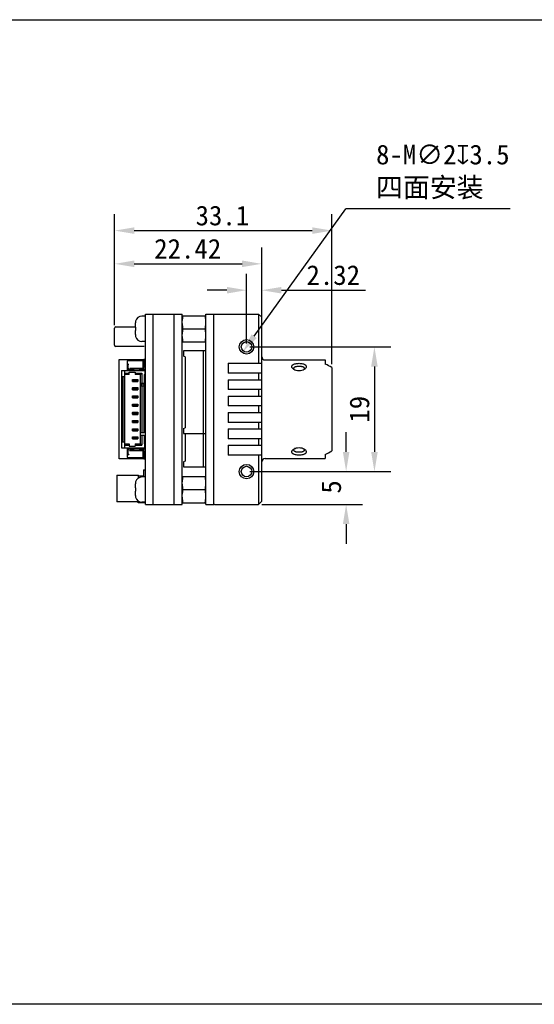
# Model space of a CAD drawing. Header units: millimetres. Extents: x 20 to 320, y 40 to 190.
# Tile 2 of 3: x 124 to 202, y 40 to 190. Entities that reach past the tile are written whole.
import ezdxf

# ---------------------------------------------------------------- set-up
doc = ezdxf.new("R2010")
doc.units = ezdxf.units.MM
doc.header["$LTSCALE"] = 16.335
doc.header["$PDMODE"] = 3
doc.header["$PDSIZE"] = 8
doc.layers.get('0').update_dxf_attribs({"linetype": 'CONTINUOUS'})
doc.layers.get('Defpoints').update_dxf_attribs({"linetype": 'CONTINUOUS'})
doc.layers.add('00_COMPONENTS', color=7, linetype='CONTINUOUS')
doc.layers.add('51__DRAFT_DIMS', color=7, linetype='CONTINUOUS')
doc.styles.get("Standard").update_dxf_attribs({"font": 'simfang.ttf'})
doc.dimstyles.new('DIMSTYLE_1', dxfattribs={"dimtxt": 3, "dimasz": 3, "dimexe": 2.5, "dimexo": 0.5, "dimgap": 0.75, "dimtad": 1, "dimdsep": 46, "dimtxsty": 'STANDARD', "dimblk": '_FILLED', "dimblk1": '_FILLED', "dimblk2": '_FILLED', "dimcen": 0.09, "dimclrd": 253, "dimclre": 253, "dimclrt": 253, "dimazin": 2, "dimtp": 0.2, "dimtm": 0.2, "dimtfac": 1, "dimtofl": 0, "dimtmove": 0, "dimatfit": 3, "dimldrblk": '_FILLED', "dimfxl": 1, "dimtolj": 1, "dimarcsym": 0})

# ---------------------------------------------------------------- blocks, each defined once
blk = doc.blocks.new('_FILLED')
at = {"color": 0, "linetype": 'ByBlock'}
blk.add_solid([(0, 0), (-1, 0.167), (-1, -0.167)], dxfattribs=at)
blk = doc.blocks.new('*D4')
at = {"layer": '51__DRAFT_DIMS', "color": 253, "lineweight": -2}
for p in [(159.58, 142.22), (198.58, 161.61)]:
    blk.add_line(p, (173.53, 161.61), dxfattribs=at)
at = {"layer": 'Defpoints', "color": 0}
for p in [(158.99, 141.41), (157.82, 139.79)]:
    blk.add_point(p, dxfattribs=at)
at = {"layer": '51__DRAFT_DIMS', "color": 253, "linetype": 'ByBlock', "lineweight": -2, "xscale": 3, "yscale": 3, "zscale": 3, "rotation": 234.2543825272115}
blk.add_blockref('_FILLED', (157.82, 139.79), dxfattribs=at)
at = {"layer": '51__DRAFT_DIMS', "color": 253, "insert": (178.14, 171.4), "char_height": 3, "attachment_point": 1}
blk.add_mtext('\\A1;{8-M∅2{\\fgdt;x}3.5\\P四面安装}', dxfattribs=at)
blk = doc.blocks.new('*D5')
at = {"layer": '51__DRAFT_DIMS', "color": 253, "lineweight": -2}
for p, q in [((138.31, 143.93), (138.31, 155.75)), ((160.73, 145.1), (160.73, 155.75)), ((141.31, 153.25), (157.73, 153.25))]:
    blk.add_line(p, q, dxfattribs=at)
at = {"layer": 'Defpoints', "color": 0}
for p in [(160.73, 153.25), (160.73, 144.6), (138.31, 143.43)]:
    blk.add_point(p, dxfattribs=at)
at = {"layer": '51__DRAFT_DIMS', "color": 253, "linetype": 'ByBlock', "lineweight": -2, "xscale": 3, "yscale": 3, "zscale": 3, "rotation": 180}
blk.add_blockref('_FILLED', (138.31, 153.25), dxfattribs=at)
at = {"layer": '51__DRAFT_DIMS', "color": 253, "linetype": 'ByBlock', "lineweight": -2, "xscale": 3, "yscale": 3, "zscale": 3}
blk.add_blockref('_FILLED', (160.73, 153.25), dxfattribs=at)
at = {"layer": '51__DRAFT_DIMS', "color": 253, "insert": (149.45, 157.05), "char_height": 3, "attachment_point": 2}
blk.add_mtext('\\A1;22.42', dxfattribs=at)
blk = doc.blocks.new('*D6')
at = {"layer": '51__DRAFT_DIMS', "color": 253, "lineweight": -2}
for p, q in [((138.31, 143.93), (138.31, 160.81)), ((171.41, 137.94), (171.41, 160.81)), ((141.31, 158.31), (168.41, 158.31))]:
    blk.add_line(p, q, dxfattribs=at)
at = {"layer": 'Defpoints', "color": 0}
for p in [(171.41, 158.31), (138.31, 143.43), (171.41, 137.44)]:
    blk.add_point(p, dxfattribs=at)
at = {"layer": '51__DRAFT_DIMS', "color": 253, "linetype": 'ByBlock', "lineweight": -2, "xscale": 3, "yscale": 3, "zscale": 3, "rotation": 180}
blk.add_blockref('_FILLED', (138.31, 158.31), dxfattribs=at)
at = {"layer": '51__DRAFT_DIMS', "color": 253, "linetype": 'ByBlock', "lineweight": -2, "xscale": 3, "yscale": 3, "zscale": 3}
blk.add_blockref('_FILLED', (171.41, 158.31), dxfattribs=at)
at = {"layer": '51__DRAFT_DIMS', "color": 253, "insert": (154.73, 162.11), "char_height": 3, "attachment_point": 2}
blk.add_mtext('\\A1;33.1', dxfattribs=at)
blk = doc.blocks.new('*D18')
at = {"color": 253, "lineweight": -2}
for p, q in [((158.91, 140.6), (180.39, 140.6)), ((177.89, 137.6), (177.89, 124.6)), ((158.91, 121.6), (180.39, 121.6))]:
    blk.add_line(p, q, dxfattribs=at)
at = {"layer": 'Defpoints', "color": 0}
for p in [(158.41, 140.6), (158.41, 121.6), (177.89, 121.6)]:
    blk.add_point(p, dxfattribs=at)
at = {"color": 253, "linetype": 'ByBlock', "lineweight": -2, "xscale": 3, "yscale": 3, "zscale": 3}
for p, rotation in [((177.89, 140.6), 90), ((177.89, 121.6), 270)]:
    blk.add_blockref('_FILLED', p, dxfattribs=dict(at, rotation=rotation))
at = {"color": 253, "insert": (175.62, 131.1), "char_height": 3, "attachment_point": 5, "rotation": 90}
blk.add_mtext('\\A1;19', dxfattribs=at)
blk = doc.blocks.new('*D19')
at = {"color": 253, "lineweight": -2}
for p, q in [((173.58, 124.6), (173.58, 127.6)), ((158.91, 121.6), (176.08, 121.6)), ((160.73, 116.6), (176.08, 116.6)), ((173.58, 113.6), (173.58, 110.6))]:
    blk.add_line(p, q, dxfattribs=at)
at = {"layer": 'Defpoints', "color": 0}
for p in [(158.41, 121.6), (160.23, 116.6), (173.58, 116.6)]:
    blk.add_point(p, dxfattribs=at)
at = {"color": 253, "linetype": 'ByBlock', "lineweight": -2, "xscale": 3, "yscale": 3, "zscale": 3}
for p, rotation in [((173.58, 121.6), 270), ((173.58, 116.6), 90)]:
    blk.add_blockref('_FILLED', p, dxfattribs=dict(at, rotation=rotation))
at = {"color": 253, "insert": (171.32, 119.26), "char_height": 3, "attachment_point": 5, "rotation": 90}
blk.add_mtext('\\A1;5', dxfattribs=at)
blk = doc.blocks.new('*D20')
at = {"color": 253, "lineweight": -2}
for p, q in [((158.41, 141.1), (158.41, 151.73)), ((160.73, 145.6), (160.73, 151.73)), ((155.41, 149.23), (152.41, 149.23)), ((163.73, 149.23), (176.51, 149.23))]:
    blk.add_line(p, q, dxfattribs=at)
at = {"layer": 'Defpoints', "color": 0}
for p in [(160.73, 149.23), (160.73, 145.1), (158.41, 140.6)]:
    blk.add_point(p, dxfattribs=at)
at = {"color": 253, "linetype": 'ByBlock', "lineweight": -2, "xscale": 3, "yscale": 3, "zscale": 3}
blk.add_blockref('_FILLED', (158.41, 149.23), dxfattribs=at)
at = {"color": 253, "linetype": 'ByBlock', "lineweight": -2, "xscale": 3, "yscale": 3, "zscale": 3, "rotation": 180}
blk.add_blockref('_FILLED', (160.73, 149.23), dxfattribs=at)
at = {"color": 253, "insert": (171.62, 151.51), "char_height": 3, "attachment_point": 5}
blk.add_mtext('\\A1;2.32', dxfattribs=at)

msp = doc.modelspace()

# ---------------------------------------------------------------- linework, layer by layer
for p, q in [((20.286, 190.442), (320.286, 190.442)), ((320.286, 40.442), (20.286, 40.442))]:
    msp.add_line(p, q)
at = {"layer": '00_COMPONENTS', "color": 7}
for p, q in [((143.008, 145.6), (148.608, 145.6)), ((143.008, 116.6), (143.008, 145.6)), ((144.208, 116.6), (144.208, 145.6)), ((147.408, 116.6), (147.408, 145.6)), ((148.608, 116.6), (148.608, 145.6)), ((152.208, 145.6), (153.408, 145.6)), ((152.208, 116.6), (152.208, 145.6)), ((153.408, 116.6), (153.408, 145.6)), ((153.408, 145.5), (153.508, 145.6)), ((153.508, 145.6), (160.228, 145.6)), ((160.728, 145.1), (160.228, 145.6)), ((160.228, 145.6), (160.228, 138.1)), ((141.478, 143.6), (141.478, 144.24)), ((141.508, 144.519), (141.513, 144.514)), ((143.008, 145.275), (142.478, 145.275)), ((148.608, 145.35), (152.208, 145.35)), ((160.728, 117.1), (160.728, 145.1)), ((138.308, 140.833), (138.308, 143.433)), ((138.508, 143.633), (141.478, 143.633)), ((141.478, 143.6), (141.513, 143.6)), ((141.513, 143.1), (141.478, 143.1)), ((141.478, 142.459), (141.478, 143.1)), ((148.708, 143.35), (152.108, 143.35)), ((141.513, 142.186), (141.508, 142.18)), ((143.008, 141.425), (142.478, 141.425)), ((148.608, 141.35), (152.208, 141.35)), ((142.808, 140.633), (138.508, 140.633)), ((152.158, 139.98), (148.808, 139.98)), ((148.808, 139.98), (148.808, 139.18)), ((151.858, 122.3), (151.858, 139.98)), ((139.008, 138.65), (142.783, 138.65)), ((139.008, 123.55), (139.008, 138.65)), ((142.658, 138.474), (140.208, 138.474)), ((140.208, 138.474), (140.208, 136.974)), ((142.658, 137.349), (142.658, 138.474)), ((143.008, 138.684), (142.783, 138.684)), ((142.783, 138.684), (142.783, 137.449)), ((149.058, 139.08), (148.808, 139.18)), ((149.058, 139.08), (149.058, 128.28)), ((155.628, 138.1), (160.728, 138.1)), ((155.628, 138.1), (155.628, 136.6)), ((161.228, 138.6), (170.408, 138.6)), ((170.408, 138.6), (170.408, 137.974)), ((139.358, 136.974), (142.908, 136.974)), ((139.358, 136.974), (139.358, 125.224)), ((139.858, 125.224), (139.858, 136.974)), ((139.858, 136.574), (140.558, 136.574)), ((140.208, 137.974), (140.508, 137.974)), ((142.658, 137.074), (140.208, 137.074)), ((140.333, 137.949), (140.508, 137.949)), ((140.333, 137.949), (140.333, 137.449)), ((140.508, 137.974), (140.508, 137.949)), ((140.558, 136.724), (141.458, 136.724)), ((140.558, 136.374), (140.558, 136.724)), ((140.616, 137.374), (142.658, 137.374)), ((140.664, 137.099), (140.664, 137.35)), ((140.683, 137.349), (142.683, 137.349)), ((140.683, 137.099), (142.683, 137.099)), ((140.769, 137.349), (140.769, 137.099)), ((140.874, 137.099), (140.874, 137.349)), ((141.004, 137.349), (141.004, 137.099)), ((141.109, 137.099), (141.109, 137.349)), ((141.214, 137.349), (141.214, 137.099)), ((141.458, 136.724), (141.458, 136.374)), ((141.458, 136.574), (142.458, 136.574)), ((142.151, 137.099), (142.151, 137.349)), ((142.256, 137.349), (142.256, 137.099)), ((142.458, 136.574), (142.258, 136.374)), ((142.361, 137.099), (142.361, 137.349)), ((142.458, 136.574), (142.458, 135.049)), ((142.491, 137.349), (142.491, 137.099)), ((142.596, 137.099), (142.596, 137.349)), ((142.658, 136.974), (142.658, 137.099)), ((142.658, 136.98), (143.008, 136.98)), ((142.701, 137.35), (142.701, 137.099)), ((142.908, 136.974), (142.908, 136.374)), ((142.908, 136.6), (143.008, 136.6)), ((160.728, 136.6), (155.628, 136.6)), ((160.228, 136.6), (160.228, 135.6)), ((171.408, 137.444), (171.408, 124.756)), ((139.358, 136.074), (139.858, 136.074)), ((139.558, 136.074), (139.558, 126.124)), ((140.558, 136.374), (139.858, 136.374)), ((141.048, 135.624), (141.107, 135.624)), ((141.048, 135.324), (141.048, 135.624)), ((141.048, 135.324), (141.107, 135.324)), ((141.058, 135.634), (141.858, 135.634)), ((141.058, 135.634), (141.058, 135.624)), ((141.058, 135.324), (141.058, 135.314)), ((141.058, 135.314), (141.858, 135.314)), ((141.064, 135.624), (141.064, 135.324)), ((141.108, 135.624), (141.807, 135.624)), ((141.108, 135.324), (141.108, 135.624)), ((141.108, 135.324), (141.807, 135.324)), ((141.114, 135.624), (141.114, 135.324)), ((141.147, 135.624), (141.208, 135.59)), ((141.208, 135.358), (141.147, 135.324)), ((141.208, 135.358), (141.208, 135.59)), ((141.562, 135.574), (141.353, 135.574)), ((141.353, 135.574), (141.353, 135.374)), ((141.353, 135.374), (141.562, 135.374)), ((142.258, 136.374), (141.458, 136.374)), ((141.562, 135.374), (141.562, 135.574)), ((141.707, 135.59), (141.769, 135.624)), ((141.707, 135.59), (141.707, 135.358)), ((141.707, 135.358), (141.769, 135.324)), ((141.801, 135.324), (141.801, 135.624)), ((141.808, 135.624), (141.808, 135.324)), ((141.81, 135.624), (141.867, 135.624)), ((141.81, 135.324), (141.867, 135.324)), ((141.851, 135.324), (141.851, 135.624)), ((141.858, 135.634), (141.858, 135.624)), ((141.858, 135.324), (141.858, 135.314)), ((141.867, 135.624), (141.867, 135.324)), ((142.258, 125.824), (142.258, 136.374)), ((142.258, 135.049), (142.808, 135.049)), ((142.808, 136.374), (142.908, 136.374)), ((142.808, 136.374), (142.808, 135.049)), ((143.008, 135.98), (142.808, 135.98)), ((142.808, 135.624), (143.008, 135.624)), ((142.808, 135.324), (143.008, 135.324)), ((142.858, 135.98), (142.858, 135.624)), ((142.858, 135.324), (142.858, 135.624)), ((155.628, 135.6), (160.728, 135.6)), ((155.628, 135.6), (155.628, 134.1)), ((141.048, 134.374), (141.107, 134.374)), ((141.048, 134.074), (141.048, 134.374)), ((141.048, 134.074), (141.107, 134.074)), ((141.058, 134.384), (141.858, 134.384)), ((141.058, 134.384), (141.058, 134.374)), ((141.058, 134.074), (141.058, 134.064)), ((141.058, 134.064), (141.858, 134.064)), ((141.064, 134.374), (141.064, 134.074)), ((141.108, 134.374), (141.807, 134.374)), ((141.108, 134.074), (141.108, 134.374)), ((141.108, 134.074), (141.807, 134.074)), ((141.114, 134.374), (141.114, 134.074)), ((141.147, 134.374), (141.208, 134.34)), ((141.147, 134.074), (141.208, 134.108)), ((141.208, 134.108), (141.208, 134.34)), ((141.562, 134.324), (141.353, 134.324)), ((141.353, 134.324), (141.353, 134.124)), ((141.353, 134.124), (141.562, 134.124)), ((141.562, 134.124), (141.562, 134.324)), ((141.769, 134.374), (141.707, 134.34)), ((141.707, 134.34), (141.707, 134.108)), ((141.707, 134.108), (141.769, 134.074)), ((141.801, 134.074), (141.801, 134.374)), ((141.808, 134.374), (141.808, 134.074)), ((141.81, 134.374), (141.867, 134.374)), ((141.81, 134.074), (141.867, 134.074)), ((141.851, 134.074), (141.851, 134.374)), ((141.858, 134.384), (141.858, 134.374)), ((141.858, 134.074), (141.858, 134.064)), ((141.867, 134.374), (141.867, 134.074)), ((142.258, 134.98), (143.008, 134.98)), ((142.258, 134.649), (142.808, 134.649)), ((142.408, 134.98), (142.408, 134.649)), ((142.458, 134.649), (142.458, 127.549)), ((142.758, 134.98), (142.758, 134.649)), ((142.808, 127.549), (142.808, 134.649)), ((142.808, 134.6), (143.008, 134.6)), ((142.808, 134.374), (143.008, 134.374)), ((142.808, 134.074), (143.008, 134.074)), ((143.008, 133.98), (142.808, 133.98)), ((142.808, 133.6), (143.008, 133.6)), ((142.858, 134.98), (142.858, 134.6)), ((142.858, 134.074), (142.858, 134.374)), ((142.858, 133.98), (142.858, 133.6)), ((160.728, 134.1), (155.628, 134.1)), ((160.228, 134.1), (160.228, 133.1)), ((141.048, 133.124), (141.107, 133.124)), ((141.048, 132.824), (141.048, 133.124)), ((141.048, 132.824), (141.107, 132.824)), ((141.058, 133.134), (141.858, 133.134)), ((141.058, 133.134), (141.058, 133.124)), ((141.058, 132.824), (141.058, 132.814)), ((141.058, 132.814), (141.858, 132.814)), ((141.064, 133.124), (141.064, 132.824)), ((141.108, 133.124), (141.807, 133.124)), ((141.108, 132.824), (141.108, 133.124)), ((141.108, 132.824), (141.807, 132.824)), ((141.114, 133.124), (141.114, 132.824)), ((141.147, 133.124), (141.208, 133.09)), ((141.147, 132.824), (141.208, 132.858)), ((141.208, 132.858), (141.208, 133.09)), ((141.562, 133.074), (141.353, 133.074)), ((141.353, 133.074), (141.353, 132.874)), ((141.353, 132.874), (141.562, 132.874)), ((141.562, 132.874), (141.562, 133.074)), ((141.769, 133.124), (141.707, 133.09)), ((141.707, 133.09), (141.707, 132.858)), ((141.707, 132.858), (141.769, 132.824)), ((141.801, 132.824), (141.801, 133.124)), ((141.808, 133.124), (141.808, 132.824)), ((141.81, 133.124), (141.867, 133.124)), ((141.81, 132.824), (141.867, 132.824)), ((141.851, 132.824), (141.851, 133.124)), ((141.858, 133.134), (141.858, 133.124)), ((141.858, 132.824), (141.858, 132.814)), ((141.867, 133.124), (141.867, 132.824)), ((142.808, 133.124), (143.008, 133.124)), ((142.808, 132.824), (143.008, 132.824)), ((142.808, 132.6), (143.008, 132.6)), ((142.858, 132.824), (142.858, 133.124)), ((142.858, 132.824), (142.858, 132.6)), ((155.628, 133.1), (160.728, 133.1)), ((155.628, 133.1), (155.628, 131.6)), ((141.048, 131.874), (141.107, 131.874)), ((141.048, 131.574), (141.048, 131.874)), ((141.048, 131.574), (141.107, 131.574)), ((141.048, 130.624), (141.107, 130.624)), ((141.048, 130.324), (141.048, 130.624)), ((141.058, 131.884), (141.858, 131.884)), ((141.058, 131.884), (141.058, 131.874)), ((141.058, 131.574), (141.058, 131.564)), ((141.058, 131.564), (141.858, 131.564)), ((141.058, 130.634), (141.858, 130.634)), ((141.058, 130.634), (141.058, 130.624)), ((141.064, 131.874), (141.064, 131.574)), ((141.064, 130.624), (141.064, 130.324)), ((141.108, 131.874), (141.807, 131.874)), ((141.108, 131.574), (141.108, 131.874)), ((141.108, 131.574), (141.807, 131.574)), ((141.108, 130.624), (141.807, 130.624)), ((141.108, 130.324), (141.108, 130.624)), ((141.114, 131.874), (141.114, 131.574)), ((141.114, 130.624), (141.114, 130.324)), ((141.147, 131.874), (141.208, 131.84)), ((141.147, 131.574), (141.208, 131.608)), ((141.147, 130.624), (141.208, 130.59)), ((141.208, 131.608), (141.208, 131.84)), ((141.208, 130.358), (141.208, 130.59)), ((141.562, 131.824), (141.353, 131.824)), ((141.353, 131.824), (141.353, 131.624)), ((141.353, 131.624), (141.562, 131.624)), ((141.562, 130.574), (141.353, 130.574)), ((141.353, 130.574), (141.353, 130.374)), ((141.562, 131.624), (141.562, 131.824)), ((141.562, 130.374), (141.562, 130.574)), ((141.769, 131.874), (141.707, 131.84)), ((141.707, 131.84), (141.707, 131.608)), ((141.707, 131.608), (141.769, 131.574)), ((141.769, 130.624), (141.707, 130.59)), ((141.707, 130.59), (141.707, 130.358)), ((141.801, 131.574), (141.801, 131.874)), ((141.801, 130.324), (141.801, 130.624)), ((141.808, 131.874), (141.808, 131.574)), ((141.808, 130.624), (141.808, 130.324)), ((141.81, 131.874), (141.867, 131.874)), ((141.81, 131.574), (141.867, 131.574)), ((141.81, 130.624), (141.867, 130.624)), ((141.851, 131.574), (141.851, 131.874)), ((141.851, 130.324), (141.851, 130.624)), ((141.858, 131.884), (141.858, 131.874)), ((141.858, 131.574), (141.858, 131.564)), ((141.858, 130.634), (141.858, 130.624)), ((141.867, 131.874), (141.867, 131.574)), ((141.867, 130.624), (141.867, 130.324)), ((143.008, 131.98), (142.808, 131.98)), ((142.808, 131.874), (143.008, 131.874)), ((142.808, 131.574), (143.008, 131.574)), ((143.008, 130.98), (142.808, 130.98)), ((142.808, 130.624), (143.008, 130.624)), ((142.858, 131.98), (142.858, 131.874)), ((142.858, 131.574), (142.858, 131.874)), ((142.858, 130.98), (142.858, 130.624)), ((142.858, 130.324), (142.858, 130.624)), ((160.728, 131.6), (155.628, 131.6)), ((155.628, 130.6), (160.728, 130.6)), ((155.628, 130.6), (155.628, 129.1)), ((160.228, 131.6), (160.228, 130.6)), ((141.048, 130.324), (141.107, 130.324)), ((141.048, 129.374), (141.107, 129.374)), ((141.048, 129.074), (141.048, 129.374)), ((141.048, 129.074), (141.107, 129.074)), ((141.058, 130.324), (141.058, 130.314)), ((141.058, 130.314), (141.858, 130.314)), ((141.058, 129.384), (141.858, 129.384)), ((141.058, 129.384), (141.058, 129.374)), ((141.058, 129.074), (141.058, 129.064)), ((141.058, 129.064), (141.858, 129.064)), ((141.064, 129.374), (141.064, 129.074)), ((141.108, 130.324), (141.807, 130.324)), ((141.108, 129.374), (141.807, 129.374)), ((141.108, 129.074), (141.108, 129.374)), ((141.108, 129.074), (141.807, 129.074)), ((141.114, 129.374), (141.114, 129.074)), ((141.147, 130.324), (141.208, 130.358)), ((141.147, 129.374), (141.208, 129.34)), ((141.147, 129.074), (141.208, 129.108)), ((141.208, 129.108), (141.208, 129.34)), ((141.353, 130.374), (141.562, 130.374)), ((141.562, 129.324), (141.353, 129.324)), ((141.353, 129.324), (141.353, 129.124)), ((141.353, 129.124), (141.562, 129.124)), ((141.562, 129.124), (141.562, 129.324)), ((141.707, 130.358), (141.769, 130.324)), ((141.769, 129.374), (141.707, 129.34)), ((141.707, 129.34), (141.707, 129.108)), ((141.707, 129.108), (141.769, 129.074)), ((141.801, 129.074), (141.801, 129.374)), ((141.808, 129.374), (141.808, 129.074)), ((141.81, 130.324), (141.867, 130.324)), ((141.81, 129.374), (141.867, 129.374)), ((141.81, 129.074), (141.867, 129.074)), ((141.851, 129.074), (141.851, 129.374)), ((141.858, 130.324), (141.858, 130.314)), ((141.858, 129.384), (141.858, 129.374)), ((141.858, 129.074), (141.858, 129.064)), ((141.867, 129.374), (141.867, 129.074)), ((142.808, 130.324), (143.008, 130.324)), ((143.008, 129.98), (142.808, 129.98)), ((142.808, 129.6), (143.008, 129.6)), ((142.808, 129.374), (143.008, 129.374)), ((142.808, 129.074), (143.008, 129.074)), ((142.858, 129.98), (142.858, 129.6)), ((142.858, 129.074), (142.858, 129.374)), ((160.728, 129.1), (155.628, 129.1)), ((160.228, 129.1), (160.228, 128.1)), ((141.048, 128.124), (141.107, 128.124)), ((141.048, 127.824), (141.048, 128.124)), ((141.048, 127.824), (141.107, 127.824)), ((141.058, 128.134), (141.858, 128.134)), ((141.058, 128.134), (141.058, 128.124)), ((141.058, 127.824), (141.058, 127.814)), ((141.058, 127.814), (141.858, 127.814)), ((141.064, 128.124), (141.064, 127.824)), ((141.108, 128.124), (141.807, 128.124)), ((141.108, 127.824), (141.108, 128.124)), ((141.108, 127.824), (141.807, 127.824)), ((141.114, 128.124), (141.114, 127.824)), ((141.147, 128.124), (141.208, 128.09)), ((141.208, 127.858), (141.147, 127.824)), ((141.208, 127.858), (141.208, 128.09)), ((141.562, 128.074), (141.353, 128.074)), ((141.353, 128.074), (141.353, 127.874)), ((141.353, 127.874), (141.562, 127.874)), ((141.562, 127.874), (141.562, 128.074)), ((141.707, 128.09), (141.769, 128.124)), ((141.707, 128.09), (141.707, 127.858)), ((141.707, 127.858), (141.769, 127.824)), ((141.801, 127.824), (141.801, 128.124)), ((141.808, 128.124), (141.808, 127.824)), ((141.81, 128.124), (141.867, 128.124)), ((141.81, 127.824), (141.867, 127.824)), ((141.851, 127.824), (141.851, 128.124)), ((141.858, 128.134), (141.858, 128.124)), ((141.858, 127.824), (141.858, 127.814)), ((141.867, 128.124), (141.867, 127.824)), ((142.258, 127.549), (142.808, 127.549)), ((143.008, 128.98), (142.808, 128.98)), ((142.808, 128.6), (143.008, 128.6)), ((142.808, 128.124), (143.008, 128.124)), ((142.808, 127.824), (143.008, 127.824)), ((142.808, 127.6), (143.008, 127.6)), ((142.858, 128.98), (142.858, 128.6)), ((142.858, 127.824), (142.858, 128.124)), ((142.858, 127.824), (142.858, 127.6)), ((148.808, 128.18), (149.058, 128.28)), ((148.808, 128.18), (148.808, 127.38)), ((155.628, 128.1), (160.728, 128.1)), ((155.628, 128.1), (155.628, 126.6)), ((139.358, 126.124), (139.858, 126.124)), ((141.048, 126.874), (141.107, 126.874)), ((141.048, 126.574), (141.048, 126.874)), ((141.048, 126.574), (141.107, 126.574)), ((141.058, 126.884), (141.858, 126.884)), ((141.058, 126.884), (141.058, 126.874)), ((141.058, 126.574), (141.058, 126.564)), ((141.858, 126.564), (141.058, 126.564)), ((141.064, 126.874), (141.064, 126.574)), ((141.108, 126.874), (141.807, 126.874)), ((141.108, 126.574), (141.108, 126.874)), ((141.108, 126.574), (141.807, 126.574)), ((141.114, 126.874), (141.114, 126.574)), ((141.147, 126.874), (141.208, 126.84)), ((141.208, 126.608), (141.147, 126.574)), ((141.208, 126.608), (141.208, 126.84)), ((141.562, 126.824), (141.353, 126.824)), ((141.353, 126.824), (141.353, 126.624)), ((141.353, 126.624), (141.562, 126.624)), ((141.562, 126.624), (141.562, 126.824)), ((141.707, 126.84), (141.769, 126.874)), ((141.707, 126.84), (141.707, 126.608)), ((141.707, 126.608), (141.769, 126.574)), ((141.801, 126.574), (141.801, 126.874)), ((141.808, 126.874), (141.808, 126.574)), ((141.81, 126.874), (141.867, 126.874)), ((141.81, 126.574), (141.867, 126.574)), ((141.851, 126.574), (141.851, 126.874)), ((141.858, 126.884), (141.858, 126.874)), ((141.858, 126.574), (141.858, 126.564)), ((141.867, 126.874), (141.867, 126.574)), ((142.258, 127.149), (142.808, 127.149)), ((142.458, 127.149), (142.458, 125.624)), ((142.808, 127.149), (142.808, 125.824)), ((143.008, 126.98), (142.808, 126.98)), ((142.808, 126.874), (143.008, 126.874)), ((142.808, 126.574), (143.008, 126.574)), ((142.858, 126.98), (142.858, 126.874)), ((142.858, 126.574), (142.858, 126.874)), ((148.808, 127.38), (152.158, 127.38)), ((149.058, 127.38), (149.058, 123.2)), ((160.728, 126.6), (155.628, 126.6)), ((160.228, 126.6), (160.228, 125.6)), ((139.358, 125.224), (142.908, 125.224)), ((139.858, 125.824), (140.558, 125.824)), ((139.858, 125.624), (140.558, 125.624)), ((140.208, 125.224), (140.208, 123.724)), ((140.208, 125.124), (142.658, 125.124)), ((140.333, 124.764), (140.333, 124.264)), ((140.558, 125.824), (140.558, 125.474)), ((140.558, 125.474), (141.458, 125.474)), ((140.603, 124.824), (142.658, 124.824)), ((140.664, 124.862), (140.664, 125.113)), ((140.683, 125.114), (142.683, 125.114)), ((140.683, 124.864), (142.683, 124.864)), ((140.769, 125.114), (140.769, 124.864)), ((140.874, 124.864), (140.874, 125.114)), ((141.004, 125.114), (141.004, 124.864)), ((141.109, 124.864), (141.109, 125.114)), ((141.214, 125.114), (141.214, 124.864)), ((141.458, 125.824), (142.258, 125.824)), ((141.458, 125.824), (141.458, 125.474)), ((141.458, 125.624), (142.458, 125.624)), ((142.151, 124.864), (142.151, 125.114)), ((142.256, 125.114), (142.256, 124.864)), ((142.458, 125.624), (142.258, 125.824)), ((142.361, 124.864), (142.361, 125.114)), ((142.491, 125.114), (142.491, 124.864)), ((142.596, 124.864), (142.596, 125.114)), ((142.658, 125.124), (142.658, 125.224)), ((142.658, 123.724), (142.658, 124.864)), ((142.701, 125.113), (142.701, 124.862)), ((142.783, 124.764), (142.783, 123.529)), ((143.008, 125.98), (142.808, 125.98)), ((142.808, 125.824), (142.908, 125.824)), ((142.858, 125.98), (142.858, 125.824)), ((142.908, 125.224), (142.908, 125.824)), ((142.908, 125.6), (143.008, 125.6)), ((155.628, 125.6), (160.728, 125.6)), ((155.628, 125.6), (155.628, 124.1)), ((142.783, 123.55), (139.008, 123.55)), ((140.208, 124.224), (140.508, 124.224)), ((140.208, 123.724), (142.658, 123.724)), ((140.333, 124.264), (140.508, 124.264)), ((140.508, 124.264), (140.508, 124.224)), ((142.783, 123.529), (143.008, 123.529)), ((149.058, 123.2), (148.808, 123.1)), ((148.808, 123.1), (148.808, 122.3)), ((160.728, 124.1), (155.628, 124.1)), ((160.228, 124.1), (160.228, 116.6)), ((161.228, 123.6), (170.408, 123.6)), ((170.408, 124.226), (170.408, 123.6)), ((142.708, 121.849), (143.008, 121.849)), ((142.708, 121.849), (142.708, 120.949)), ((148.808, 122.3), (152.158, 122.3)), ((138.658, 121.049), (141.958, 121.049)), ((138.658, 121.049), (138.658, 116.999)), ((141.508, 120.019), (141.513, 120.014)), ((141.958, 120.626), (141.958, 121.049)), ((141.958, 120.949), (142.708, 120.949)), ((143.008, 120.775), (142.478, 120.775)), ((148.608, 120.85), (152.208, 120.85)), ((141.478, 119.1), (141.478, 119.74)), ((141.478, 119.1), (141.513, 119.1)), ((141.513, 118.6), (141.478, 118.6)), ((141.478, 117.959), (141.478, 118.6)), ((148.708, 118.85), (152.108, 118.85)), ((141.513, 117.686), (141.508, 117.68)), ((160.728, 117.1), (160.228, 116.6)), ((142.106, 116.999), (138.658, 116.999)), ((141.915, 116.85), (141.915, 116.999)), ((143.008, 116.85), (141.915, 116.85)), ((143.008, 116.925), (142.478, 116.925)), ((143.008, 116.6), (148.608, 116.6)), ((148.608, 116.85), (152.208, 116.85)), ((152.208, 116.6), (153.408, 116.6)), ((153.408, 116.7), (153.508, 116.6)), ((153.508, 116.6), (160.228, 116.6))]:
    msp.add_line(p, q, dxfattribs=at)
for centre, radius in [((158.408, 140.6), 1.1), ((158.408, 140.6), 0.8), ((158.408, 121.6), 1.1), ((158.408, 121.6), 0.8)]:
    msp.add_circle(centre, radius, dxfattribs=at)
for centre, radius, start, end in [((142.478, 144.275), 1, 90, 165.84067), ((138.508, 143.433), 0.2, 90, 180), ((147.002, 143.35), 5.494, 177.39191, 182.60809), ((142.478, 142.425), 1, 194.15933, 270), ((138.508, 140.833), 0.2, 180, 270), ((161.228, 139.1), 0.5, 180, 270), ((140.683, 137.449), 0.35, 180, 270), ((140.683, 137.449), 0.1, 228.59038, 270), ((142.683, 137.449), 0.1, 270, 360), ((142.683, 137.449), 0.35, 270, 338.21321), ((166.142, 137.535), 0.597, 224.8683, 227.96617), ((166.673, 137.535), 0.598, 312.05354, 314.90664), ((140.683, 124.764), 0.35, 90, 180), ((140.683, 124.764), 0.1, 90, 143.1301), ((142.683, 124.764), 0.35, 21.78679, 90), ((142.683, 124.764), 0.1, 0, 90), ((166.142, 124.664), 0.598, 132.05151, 134.91361), ((166.673, 124.665), 0.597, 44.86411, 47.96487), ((161.228, 123.1), 0.5, 90, 180), ((142.478, 119.775), 1, 90, 165.84067), ((147.002, 118.85), 5.494, 177.39191, 182.60809), ((142.478, 117.925), 1, 194.15933, 270)]:
    msp.add_arc(centre, radius, start, end, dxfattribs=at)
for centre, major_axis, ratio, start_param, end_param in [((167.408, 131.1), (0, 7.5), 1, -0.5625362, -0.4115168), ((141.353, 135.595), (0.15, 0), 0.1428571, -2.8872246, -1.5707963), ((141.353, 135.352), (0.15, 0), 0.1428571, 1.5707963, 2.8872246), ((141.562, 135.595), (0.15, 0), 0.1428571, -1.5707963, -0.2543681), ((141.562, 135.352), (0.15, 0), 0.1428571, 0.2543681, 1.5707963), ((141.353, 134.345), (0.15, 0), 0.1428571, -2.8872246, -1.5707963), ((141.353, 134.102), (0.15, 0), 0.1428571, 1.5707963, 2.8872246), ((141.562, 134.345), (0.15, 0), 0.1428571, -1.5707963, -0.2543681), ((141.562, 134.102), (0.15, 0), 0.1428571, 0.2543681, 1.5707963), ((141.353, 133.095), (0.15, 0), 0.1428571, -2.8872246, -1.5707963), ((141.353, 132.852), (0.15, 0), 0.1428571, 1.5707963, 2.8872246), ((141.562, 133.095), (0.15, 0), 0.1428571, -1.5707963, -0.2543681), ((141.562, 132.852), (0.15, 0), 0.1428571, 0.2543681, 1.5707963), ((141.353, 131.845), (0.15, 0), 0.1428571, -2.8872246, -1.5707963), ((141.353, 131.602), (0.15, 0), 0.1428571, 1.5707963, 2.8872246), ((141.353, 130.595), (0.15, 0), 0.1428571, -2.8872246, -1.5707963), ((141.562, 131.845), (0.15, 0), 0.1428571, -1.5707963, -0.2543681), ((141.562, 131.602), (0.15, 0), 0.1428571, 0.2543681, 1.5707963), ((141.562, 130.595), (0.15, 0), 0.1428571, -1.5707963, -0.2543681), ((141.353, 130.352), (0.15, 0), 0.1428571, 1.5707963, 2.8872246), ((141.353, 129.345), (0.15, 0), 0.1428571, -2.8872246, -1.5707963), ((141.353, 129.102), (0.15, 0), 0.1428571, 1.5707963, 2.8872246), ((141.562, 130.352), (0.15, 0), 0.1428571, 0.2543681, 1.5707963), ((141.562, 129.345), (0.15, 0), 0.1428571, -1.5707963, -0.2543681), ((141.562, 129.102), (0.15, 0), 0.1428571, 0.2543681, 1.5707963), ((141.353, 128.095), (0.15, 0), 0.1428571, -2.8872246, -1.5707963), ((141.353, 127.852), (0.15, 0), 0.1428571, 1.5707963, 2.8872246), ((141.562, 128.095), (0.15, 0), 0.1428571, -1.5707963, -0.2543681), ((141.562, 127.852), (0.15, 0), 0.1428571, 0.2543681, 1.5707963), ((141.353, 126.845), (0.15, 0), 0.1428571, -2.8872246, -1.5707963), ((141.353, 126.602), (0.15, 0), 0.1428571, 1.5707963, 2.8872246), ((141.562, 126.845), (0.15, 0), 0.1428571, -1.5707963, -0.2543681), ((141.562, 126.602), (0.15, 0), 0.1428571, 0.2543681, 1.5707963), ((167.408, 131.1), (0, 7.5), 1, -2.7300758, -2.5790564)]:
    msp.add_ellipse(centre, major_axis=major_axis, ratio=ratio, start_param=start_param, end_param=end_param, dxfattribs=at)
for points in [[(141.513, 144.514), (141.49, 144.425), (141.478, 144.332), (141.478, 144.24)], [(141.478, 142.459), (141.478, 142.367), (141.49, 142.275), (141.513, 142.186)], [(141.513, 120.014), (141.49, 119.925), (141.478, 119.832), (141.478, 119.74)], [(141.478, 117.959), (141.478, 117.867), (141.49, 117.774), (141.513, 117.686)]]:
    msp.add_open_spline(points, degree=3, dxfattribs=at)
for points, knots in [([(148.608, 144.182), (148.612, 144.042), (148.631, 143.763), (148.677, 143.486), (148.708, 143.35)], [0, 0, 0, 0, 0.499324, 1, 1, 1, 1]), ([(148.708, 145.35), (148.694, 145.291), (148.648, 145.057), (148.622, 144.819), (148.613, 144.641)], [0, 0, 0, 0, 0.2506925, 1, 1, 1, 1]), ([(152.202, 144.641), (152.199, 144.7), (152.182, 144.938), (152.147, 145.175), (152.108, 145.35)], [0, 0, 0, 0, 0.2496695, 1, 1, 1, 1]), ([(152.108, 143.35), (152.138, 143.486), (152.184, 143.763), (152.203, 144.042), (152.208, 144.182)], [0, 0, 0, 0, 0.500676, 1, 1, 1, 1]), ([(148.708, 143.35), (148.677, 143.213), (148.631, 142.937), (148.612, 142.657), (148.608, 142.518)], [0, 0, 0, 0, 0.500676, 1, 1, 1, 1]), ([(152.208, 142.518), (152.203, 142.657), (152.184, 142.937), (152.138, 143.213), (152.108, 143.35)], [0, 0, 0, 0, 0.499324, 1, 1, 1, 1]), ([(148.608, 142.182), (148.612, 142.042), (148.631, 141.763), (148.677, 141.486), (148.708, 141.35)], [0, 0, 0, 0, 0.4993264, 1, 1, 1, 1]), ([(152.108, 141.35), (152.138, 141.486), (152.184, 141.763), (152.203, 142.042), (152.208, 142.182)], [0, 0, 0, 0, 0.5006736, 1, 1, 1, 1]), ([(165.524, 137.227), (165.468, 137.272), (165.394, 137.348), (165.331, 137.464), (165.308, 137.548), (165.306, 137.631), (165.327, 137.71), (165.371, 137.783), (165.434, 137.849), (165.516, 137.908), (165.652, 137.977), (165.857, 138.04), (166.125, 138.083), (166.312, 138.092), (166.408, 138.092)], [0, 0, 0, 0, 0.1230726, 0.176575, 0.2255139, 0.2715353, 0.3169836, 0.3644523, 0.4160351, 0.4729572, 0.535742, 0.6780586, 0.8370581, 1, 1, 1, 1]), ([(166.408, 138.092), (166.504, 138.092), (166.693, 138.082), (166.962, 138.04), (167.165, 137.976), (167.301, 137.906), (167.382, 137.848), (167.445, 137.782), (167.488, 137.709), (167.509, 137.63), (167.507, 137.547), (167.483, 137.463), (167.42, 137.347), (167.347, 137.272), (167.291, 137.227)], [0, 0, 0, 0, 0.1656612, 0.3238544, 0.46534, 0.5280015, 0.5847847, 0.6361485, 0.6834528, 0.7288243, 0.7747764, 0.8236487, 0.8771432, 1, 1, 1, 1]), ([(165.616, 137.161), (165.607, 137.166), (165.576, 137.187), (165.545, 137.209), (165.524, 137.227)], [0, 0, 0, 0, 0.256005, 1, 1, 1, 1]), ([(165.608, 137.335), (165.608, 137.361), (165.619, 137.416), (165.671, 137.487), (165.751, 137.544), (165.854, 137.589), (165.977, 137.623), (166.163, 137.654), (166.309, 137.662), (166.408, 137.662)], [0, 0, 0, 0, 0.0840184, 0.1730889, 0.2759016, 0.3959862, 0.5329701, 0.6838035, 1, 1, 1, 1]), ([(165.62, 137.263), (165.618, 137.269), (165.611, 137.292), (165.608, 137.317), (165.608, 137.335)], [0, 0, 0, 0, 0.2603534, 1, 1, 1, 1]), ([(166.408, 136.946), (166.264, 136.946), (165.987, 136.981), (165.728, 137.089), (165.616, 137.161)], [0, 0, 0, 0, 0.5181646, 1, 1, 1, 1]), ([(165.718, 137.113), (165.707, 137.125), (165.666, 137.169), (165.634, 137.222), (165.62, 137.263)], [0, 0, 0, 0, 0.2760471, 1, 1, 1, 1]), ([(166.408, 137.662), (166.507, 137.662), (166.654, 137.654), (166.84, 137.622), (166.962, 137.589), (167.065, 137.544), (167.144, 137.487), (167.196, 137.416), (167.207, 137.361), (167.207, 137.335)], [0, 0, 0, 0, 0.3195675, 0.4690424, 0.605165, 0.7249585, 0.8274438, 0.9161743, 1, 1, 1, 1]), ([(167.2, 137.161), (167.087, 137.088), (166.827, 136.981), (166.549, 136.946), (166.408, 136.946)], [0, 0, 0, 0, 0.4861182, 1, 1, 1, 1]), ([(167.195, 137.261), (167.19, 137.248), (167.166, 137.193), (167.128, 137.144), (167.095, 137.112)], [0, 0, 0, 0, 0.2261154, 1, 1, 1, 1]), ([(167.207, 137.335), (167.207, 137.329), (167.206, 137.304), (167.201, 137.279), (167.195, 137.261)], [0, 0, 0, 0, 0.2412841, 1, 1, 1, 1]), ([(167.291, 137.227), (167.284, 137.221), (167.254, 137.198), (167.224, 137.176), (167.2, 137.161)], [0, 0, 0, 0, 0.2438363, 1, 1, 1, 1]), ([(166.408, 124.108), (166.311, 124.108), (166.122, 124.117), (165.853, 124.16), (165.65, 124.223), (165.514, 124.293), (165.433, 124.351), (165.37, 124.417), (165.327, 124.491), (165.306, 124.57), (165.308, 124.653), (165.332, 124.736), (165.395, 124.853), (165.468, 124.928), (165.524, 124.973)], [0, 0, 0, 0, 0.1656499, 0.3238535, 0.4653381, 0.5280005, 0.5847837, 0.6361459, 0.683449, 0.7288202, 0.7747737, 0.8236479, 0.877141, 1, 1, 1, 1]), ([(165.524, 124.973), (165.531, 124.979), (165.561, 125.002), (165.592, 125.023), (165.615, 125.039)], [0, 0, 0, 0, 0.2438455, 1, 1, 1, 1]), ([(165.608, 124.864), (165.608, 124.871), (165.609, 124.896), (165.614, 124.921), (165.62, 124.939)], [0, 0, 0, 0, 0.2412895, 1, 1, 1, 1]), ([(166.408, 124.538), (166.308, 124.538), (166.161, 124.546), (165.975, 124.577), (165.853, 124.611), (165.75, 124.656), (165.671, 124.713), (165.619, 124.784), (165.608, 124.838), (165.608, 124.864)], [0, 0, 0, 0, 0.3195613, 0.4690468, 0.6051678, 0.7249623, 0.8274457, 0.9161733, 1, 1, 1, 1]), ([(165.615, 125.039), (165.728, 125.111), (165.988, 125.219), (166.266, 125.254), (166.408, 125.254)], [0, 0, 0, 0, 0.4859351, 1, 1, 1, 1]), ([(165.62, 124.939), (165.625, 124.951), (165.649, 125.007), (165.687, 125.055), (165.72, 125.088)], [0, 0, 0, 0, 0.2261227, 1, 1, 1, 1]), ([(166.408, 125.254), (166.551, 125.254), (166.828, 125.218), (167.087, 125.111), (167.199, 125.039)], [0, 0, 0, 0, 0.5181852, 1, 1, 1, 1]), ([(167.291, 124.973), (167.347, 124.927), (167.421, 124.852), (167.484, 124.736), (167.508, 124.652), (167.509, 124.569), (167.488, 124.489), (167.444, 124.416), (167.381, 124.35), (167.299, 124.292), (167.163, 124.222), (166.958, 124.159), (166.69, 124.117), (166.503, 124.108), (166.408, 124.108)], [0, 0, 0, 0, 0.1230706, 0.1765757, 0.2255164, 0.2715383, 0.3169859, 0.3644538, 0.4160357, 0.472956, 0.5357398, 0.6780662, 0.8370667, 1, 1, 1, 1]), ([(167.207, 124.864), (167.207, 124.838), (167.196, 124.784), (167.144, 124.713), (167.064, 124.655), (166.961, 124.611), (166.838, 124.577), (166.652, 124.546), (166.506, 124.538), (166.408, 124.538)], [0, 0, 0, 0, 0.0840182, 0.1730872, 0.2758967, 0.3959803, 0.5329749, 0.6838146, 1, 1, 1, 1]), ([(167.097, 125.086), (167.108, 125.074), (167.149, 125.03), (167.181, 124.978), (167.195, 124.937)], [0, 0, 0, 0, 0.276037, 1, 1, 1, 1]), ([(167.195, 124.937), (167.197, 124.931), (167.204, 124.907), (167.207, 124.883), (167.207, 124.864)], [0, 0, 0, 0, 0.2603517, 1, 1, 1, 1]), ([(167.199, 125.039), (167.208, 125.034), (167.239, 125.013), (167.27, 124.99), (167.291, 124.973)], [0, 0, 0, 0, 0.2560128, 1, 1, 1, 1]), ([(148.708, 120.85), (148.677, 120.713), (148.631, 120.437), (148.612, 120.157), (148.608, 120.018)], [0, 0, 0, 0, 0.5006737, 1, 1, 1, 1]), ([(152.208, 120.018), (152.203, 120.157), (152.184, 120.437), (152.138, 120.713), (152.108, 120.85)], [0, 0, 0, 0, 0.4993263, 1, 1, 1, 1]), ([(148.608, 119.682), (148.612, 119.542), (148.631, 119.263), (148.677, 118.986), (148.708, 118.85)], [0, 0, 0, 0, 0.499324, 1, 1, 1, 1]), ([(148.708, 118.85), (148.695, 118.793), (148.649, 118.564), (148.624, 118.332), (148.614, 118.157)], [0, 0, 0, 0, 0.2506851, 1, 1, 1, 1]), ([(152.108, 118.85), (152.138, 118.986), (152.184, 119.263), (152.203, 119.542), (152.208, 119.682)], [0, 0, 0, 0, 0.500676, 1, 1, 1, 1]), ([(152.208, 118.018), (152.203, 118.157), (152.184, 118.437), (152.138, 118.713), (152.108, 118.85)], [0, 0, 0, 0, 0.499324, 1, 1, 1, 1]), ([(148.608, 117.682), (148.612, 117.542), (148.631, 117.263), (148.677, 116.986), (148.708, 116.85)], [0, 0, 0, 0, 0.4993264, 1, 1, 1, 1]), ([(152.108, 116.85), (152.121, 116.908), (152.167, 117.142), (152.192, 117.379), (152.202, 117.557)], [0, 0, 0, 0, 0.2506917, 1, 1, 1, 1])]:
    msp.add_open_spline(points, degree=3, knots=knots, dxfattribs=at)

# ---------------------------------------------------------------- dimensions: what is measured, and where the dimension line sits
dim = msp.add_linear_dim(base=(160.728, 149.234), p1=(158.408, 140.6), p2=(160.728, 145.1), dimstyle='DIMSTYLE_1')
dim.commit()
dim.dimension.update_dxf_attribs({"geometry": '*D20', "text_midpoint": (171.618, 149.234), "dimtype": 160})
dim = msp.add_linear_dim(base=(177.886, 121.6), p1=(158.408, 140.6), p2=(158.408, 121.6), angle=90, dimstyle='DIMSTYLE_1')
dim.commit()
dim.dimension.update_dxf_attribs({"geometry": '*D18', "text_midpoint": (175.619, 131.1)})
dim = msp.add_linear_dim(base=(173.582, 116.6), p1=(158.408, 121.6), p2=(160.228, 116.6), angle=90, dimstyle='DIMSTYLE_1')
dim.commit()
dim.dimension.update_dxf_attribs({"geometry": '*D19', "text_midpoint": (173.582, 119.264), "dimtype": 160})
at = {"layer": '51__DRAFT_DIMS', "color": 7}
dim = msp.add_diameter_dim_2p(p1=(158.992, 141.411), p2=(157.823, 139.788), text='{8-M<>{\\fgdt;x}3.5\\P四面安装}', dimstyle='DIMSTYLE_1', override={"dimtih": 1, "dimtoh": 1}, dxfattribs=at)
dim.commit()
dim.dimension.update_dxf_attribs({"geometry": '*D4', "text_midpoint": (188.363, 161.606), "dimtype": 163})
for base, p2, picture, middle in [((171.408, 158.313), (171.408, 137.444), '*D6', (154.726, 158.313)), ((160.728, 153.248), (160.728, 144.6), '*D5', (149.453, 153.248))]:
    dim = msp.add_linear_dim(base=base, p1=(138.308, 143.433), p2=p2, dimstyle='DIMSTYLE_1', dxfattribs=at)
    dim.commit()
    dim.dimension.update_dxf_attribs({"geometry": picture, "text_midpoint": middle, "dimtype": 160})

doc.saveas('drawing.dxf')
